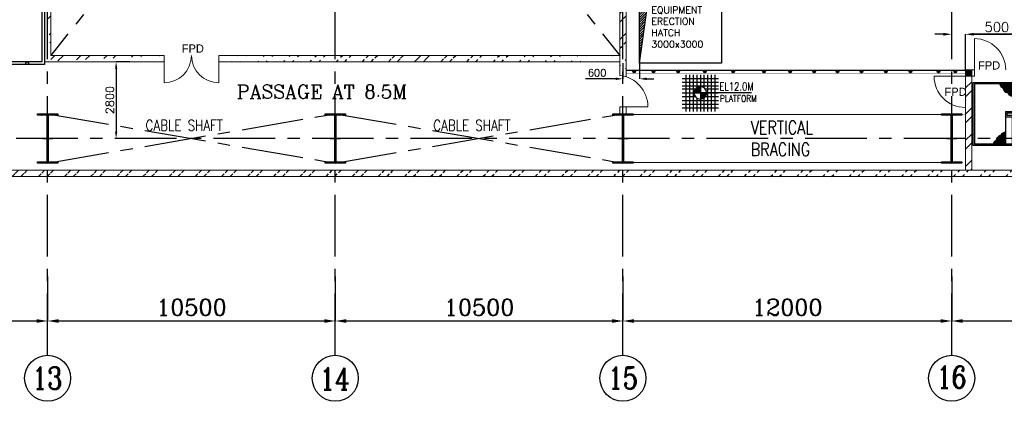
# Model space of a CAD drawing. Header units: inches. Extents: x 0 to 1544102, y -90707 to 23144100.
# Tile 49 of 181: x 161316 to 197257, y 101493 to 115416. Entities that reach past the tile are written whole.
import ezdxf

# ---------------------------------------------------------------- set-up
doc = ezdxf.new("R2010")
doc.units = ezdxf.units.IN
doc.header["$LTSCALE"] = 1800
doc.header["$MEASUREMENT"] = 0
doc.linetypes.add('CENTER', pattern=[2, 1.25, -0.25, 0.25, -0.25])
doc.linetypes.add('HIDDEN', pattern=[0.375, 0.25, -0.125])
doc.layers.get('0').update_dxf_attribs({"color": 253})
for name, color, linetype in [('BRACING', 1, 'HIDDEN'), ('CEN', 2, 'CENTER'), ('COL', 1, 'Continuous'), ('GRID', 251, 'CENTER'), ('OPENING', 40, 'Continuous'), ('STAIR', 2, 'Continuous'), ('STEEL', 231, 'Continuous')]:
    doc.layers.add(name, color=color, linetype=linetype)
for name, color, linetype, lineweight in [('DIM', 4, 'Continuous', 18), ('TEXT', 3, 'Continuous', 18), ('WALL', 6, 'Continuous', 18)]:
    doc.layers.add(name, color=color, linetype=linetype, lineweight=lineweight)
doc.styles.add('HTX11', font='O8111901')
doc.styles.add('ROMANC', font='ROMANC.SHX')
doc.styles.add('ROMANS', font='romans.shx')
doc.linetypes.add('FENCELINE1', pattern='A,0.25,-0.1,[133,ltypeshp.shx,S=0.1,R=0,X=-0.1,Y=0],-0.1,1', length=1.45)
doc.dimstyles.new('K2', dxfattribs={"dimtxt": 600, "dimasz": 400, "dimexe": 200, "dimexo": 200, "dimgap": 200, "dimtad": 1, "dimdec": 0, "dimzin": 0, "dimdsep": 46, "dimtxsty": 'ROMANC', "dimcen": 0.09, "dimclrd": 256, "dimclrt": 4, "dimadec": 0, "dimazin": 0, "dimtfac": 1, "dimtdec": 0, "dimtofl": 0, "dimtmove": 1, "dimatfit": 3, "dimfxl": 0.18, "dimtolj": 1, "dimtzin": 0, "dimarcsym": 0})
doc.dimstyles.new('STANDARD1', dxfattribs={"dimtxt": 300, "dimasz": 250, "dimexe": 0, "dimexo": 0, "dimgap": 80, "dimtad": 1, "dimdec": 0, "dimzin": 0, "dimdsep": 46, "dimtxsty": 'ROMANS', "dimcen": 0, "dimclrd": 4, "dimclre": 4, "dimclrt": 4, "dimadec": 0, "dimazin": 0, "dimtfac": 0.09, "dimtdec": 0, "dimtix": 1, "dimtofl": 0, "dimtmove": 0, "dimatfit": 3, "dimfxl": 1, "dimtolj": 1, "dimtzin": 0, "dimarcsym": 0})
doc.dimstyles.new('USER175', dxfattribs={"dimscale": 175, "dimtxt": 2, "dimasz": 1.75, "dimexe": 0, "dimexo": 0, "dimgap": 0.5, "dimtad": 1, "dimdec": 0, "dimzin": 0, "dimdsep": 46, "dimtxsty": 'ROMANS', "dimcen": 0, "dimclrd": 4, "dimclre": 4, "dimclrt": 4, "dimadec": 0, "dimazin": 0, "dimtfac": 0.09, "dimtdec": 0, "dimtix": 1, "dimtofl": 0, "dimtmove": 0, "dimatfit": 3, "dimfxl": 1, "dimtolj": 1, "dimtzin": 0, "dimarcsym": 0})
pattern_1 = [(45, (0, -2662.84), (-477.2971, 477.2971), []), (45, (318.2, -2662.84), (-477.2971, 477.2971), [])]

# ---------------------------------------------------------------- blocks, each defined once
blk = doc.blocks.new('A-ROW COLUMN')
at = {"layer": 'COL'}
h = blk.add_hatch(dxfattribs=at)
h.set_pattern_fill('ANSI31', color=256, scale=200, style=0)
h.set_pattern_definition([(45, (165226.353, 18853.894), (-17.67767, 17.67767), [])])
h.paths.add_polyline_path([(180799, 40890), (181539, 40890), (181539, 40840), (180799, 40840)])
h.paths.add_polyline_path([(181153, 42590), (181185, 42590), (181185, 40890), (181153, 40890)])
h.paths.add_polyline_path([(180799, 42640), (181539, 42640), (181539, 42590), (180799, 42590)])
blk.add_line((181169, 40840), (181169, 42640))
at = {"layer": 'CEN'}
for p, q in [((181169, 40840), (181169, 42640)), ((180977, 41740), (181360, 41740))]:
    blk.add_line(p, q, dxfattribs=at)
at = {"layer": 'COL'}
for points in [[(180799, 42640), (181539, 42640), (181539, 42590), (180799, 42590)], [(181153, 42590), (181185, 42590), (181185, 40890), (181153, 40890)], [(180799, 40890), (181539, 40890), (181539, 40840), (180799, 40840)]]:
    blk.add_lwpolyline(points, close=True, dxfattribs=at)
blk = doc.blocks.new('*D85')
at = {"layer": 'Defpoints', "color": 0, "transparency": 16777216}
for p in [(183336, 106049), (195336, 104905), (183336, 104423)]:
    blk.add_point(p, dxfattribs=at)
at = {"layer": 'DIM', "color": 0, "lineweight": -2, "transparency": 16777216}
for p, q in [((183336, 106049), (183336, 104423)), ((195336, 104905), (195336, 104423))]:
    blk.add_line(p, q, dxfattribs=at)
at = {"layer": 'DIM', "lineweight": -2, "transparency": 16777216}
blk.add_line((194936, 104423), (183736, 104423), dxfattribs=at)
at = {"layer": 'DIM', "transparency": 16777216}
for points in [[(183736, 104490), (183736, 104357), (183336, 104423)], [(194936, 104490), (194936, 104357), (195336, 104423)]]:
    blk.add_solid(points, dxfattribs=at)
at = {"layer": 'DIM', "color": 4, "transparency": 16777216, "insert": (189336, 104923), "char_height": 600, "attachment_point": 5, "style": 'ROMANC'}
blk.add_mtext('\\A1;12000', dxfattribs=at)
blk = doc.blocks.new('*D87')
at = {"layer": 'Defpoints', "color": 0, "transparency": 16777216}
for p in [(162336, 106049), (172836, 104905), (162336, 104423)]:
    blk.add_point(p, dxfattribs=at)
at = {"layer": 'DIM', "color": 0, "lineweight": -2, "transparency": 16777216}
for p, q in [((162336, 106049), (162336, 104423)), ((172836, 104905), (172836, 104423))]:
    blk.add_line(p, q, dxfattribs=at)
at = {"layer": 'DIM', "lineweight": -2, "transparency": 16777216}
blk.add_line((172436, 104423), (162736, 104423), dxfattribs=at)
at = {"layer": 'DIM', "transparency": 16777216}
for points in [[(162736, 104490), (162736, 104357), (162336, 104423)], [(172436, 104490), (172436, 104357), (172836, 104423)]]:
    blk.add_solid(points, dxfattribs=at)
at = {"layer": 'DIM', "color": 4, "transparency": 16777216, "insert": (167586, 104923), "char_height": 600, "attachment_point": 5, "style": 'ROMANC'}
blk.add_mtext('\\A1;10500', dxfattribs=at)
blk = doc.blocks.new('*D56')
at = {"layer": 'Defpoints', "color": 0, "transparency": 16777216}
for p in [(172836, 106049), (183336, 104905), (172836, 104423)]:
    blk.add_point(p, dxfattribs=at)
at = {"layer": 'DIM', "color": 0, "lineweight": -2, "transparency": 16777216}
for p, q in [((172836, 106049), (172836, 104423)), ((183336, 104905), (183336, 104423))]:
    blk.add_line(p, q, dxfattribs=at)
at = {"layer": 'DIM', "lineweight": -2, "transparency": 16777216}
blk.add_line((182936, 104423), (173236, 104423), dxfattribs=at)
at = {"layer": 'DIM', "transparency": 16777216}
for points in [[(173236, 104490), (173236, 104357), (172836, 104423)], [(182936, 104490), (182936, 104357), (183336, 104423)]]:
    blk.add_solid(points, dxfattribs=at)
at = {"layer": 'DIM', "color": 4, "transparency": 16777216, "insert": (178086, 104923), "char_height": 600, "attachment_point": 5, "style": 'ROMANC'}
blk.add_mtext('\\A1;10500', dxfattribs=at)
blk = doc.blocks.new('*D57')
at = {"layer": 'Defpoints', "color": 0, "transparency": 16777216}
for p in [(151836, 106049), (162336, 104905), (151836, 104423)]:
    blk.add_point(p, dxfattribs=at)
at = {"layer": 'DIM', "color": 0, "lineweight": -2, "transparency": 16777216}
for p, q in [((151836, 106049), (151836, 104423)), ((162336, 104905), (162336, 104423))]:
    blk.add_line(p, q, dxfattribs=at)
at = {"layer": 'DIM', "lineweight": -2, "transparency": 16777216}
blk.add_line((161936, 104423), (152236, 104423), dxfattribs=at)
at = {"layer": 'DIM', "transparency": 16777216}
for points in [[(152236, 104490), (152236, 104357), (151836, 104423)], [(161936, 104490), (161936, 104357), (162336, 104423)]]:
    blk.add_solid(points, dxfattribs=at)
at = {"layer": 'DIM', "color": 4, "transparency": 16777216, "insert": (157086, 104923), "char_height": 600, "attachment_point": 5, "style": 'ROMANC'}
blk.add_mtext('\\A1;10500', dxfattribs=at)
blk = doc.blocks.new('*D58')
at = {"layer": 'Defpoints', "color": 0, "transparency": 16777216}
for p in [(195336, 106049), (206336, 104905), (195336, 104423)]:
    blk.add_point(p, dxfattribs=at)
at = {"layer": 'DIM', "color": 0, "lineweight": -2, "transparency": 16777216}
for p, q in [((195336, 106049), (195336, 104423)), ((206336, 104905), (206336, 104423))]:
    blk.add_line(p, q, dxfattribs=at)
at = {"layer": 'DIM', "lineweight": -2, "transparency": 16777216}
blk.add_line((205936, 104423), (195736, 104423), dxfattribs=at)
at = {"layer": 'DIM', "transparency": 16777216}
for points in [[(195736, 104490), (195736, 104357), (195336, 104423)], [(205936, 104490), (205936, 104357), (206336, 104423)]]:
    blk.add_solid(points, dxfattribs=at)
at = {"layer": 'DIM', "color": 4, "transparency": 16777216, "insert": (200836, 104923), "char_height": 600, "attachment_point": 5, "style": 'ROMANC'}
blk.add_mtext('\\A1;11000', dxfattribs=at)
blk = doc.blocks.new('*D105')
at = {"layer": 'Defpoints', "color": 0, "transparency": 16777216}
for p in [(165336, 113885), (164836, 111085), (165336, 111085)]:
    blk.add_point(p, dxfattribs=at)
at = {"layer": 'DIM', "color": 4, "lineweight": -2, "transparency": 16777216}
for p, q in [((165336, 113885), (164836, 113885)), ((164836, 113635), (164836, 111335)), ((165336, 111085), (164836, 111085))]:
    blk.add_line(p, q, dxfattribs=at)
at = {"layer": 'DIM', "color": 4, "transparency": 16777216}
for points in [[(164795, 113635), (164878, 113635), (164836, 113885)], [(164795, 111335), (164878, 111335), (164836, 111085)]]:
    blk.add_solid(points, dxfattribs=at)
at = {"layer": 'DIM', "color": 4, "transparency": 16777216, "insert": (164606, 112485), "char_height": 300, "attachment_point": 5, "rotation": 90, "style": 'ROMANS'}
blk.add_mtext('\\A1;2800', dxfattribs=at)
blk = doc.blocks.new('*D223')
at = {"layer": 'Defpoints', "color": 0, "transparency": 16777216}
for p in [(183336, 113835), (183936, 113835), (183336, 113259)]:
    blk.add_point(p, dxfattribs=at)
at = {"layer": 'DIM', "color": 4, "lineweight": -2, "transparency": 16777216}
for p, q in [((183336, 113835), (183336, 113259)), ((183936, 113835), (183936, 113259)), ((183074, 113259), (181974, 113259)), ((184199, 113259), (184461, 113259))]:
    blk.add_line(p, q, dxfattribs=at)
at = {"layer": 'DIM', "color": 4, "transparency": 16777216}
for points in [[(183074, 113303), (183074, 113215), (183336, 113259)], [(184199, 113303), (184199, 113215), (183936, 113259)]]:
    blk.add_solid(points, dxfattribs=at)
at = {"layer": 'DIM', "color": 4, "transparency": 16777216, "insert": (182392, 113478), "char_height": 262.5, "attachment_point": 5, "style": 'ROMANS'}
blk.add_mtext('\\A1;600', dxfattribs=at)
blk = doc.blocks.new('*D241')
at = {"layer": 'Defpoints', "color": 0, "transparency": 16777216}
for p in [(165336, 113885), (164836, 111085), (165336, 111085)]:
    blk.add_point(p, dxfattribs=at)
at = {"layer": 'DIM', "color": 4, "lineweight": -2, "transparency": 16777216}
for p, q in [((165336, 113885), (164836, 113885)), ((164836, 113635), (164836, 111335)), ((165336, 111085), (164836, 111085))]:
    blk.add_line(p, q, dxfattribs=at)
at = {"layer": 'DIM', "color": 4, "transparency": 16777216}
for points in [[(164795, 113635), (164878, 113635), (164836, 113885)], [(164795, 111335), (164878, 111335), (164836, 111085)]]:
    blk.add_solid(points, dxfattribs=at)
at = {"layer": 'DIM', "color": 4, "transparency": 16777216, "insert": (164606, 112485), "char_height": 300, "attachment_point": 5, "rotation": 90, "style": 'ROMANS'}
blk.add_mtext('\\A1;2800', dxfattribs=at)
blk = doc.blocks.new('*D279')
at = {"layer": 'Defpoints', "color": 0, "transparency": 16777216}
for p in [(195336, 114744), (195836, 114885), (195836, 114744)]:
    blk.add_point(p, dxfattribs=at)
at = {"layer": 'DIM', "color": 4, "lineweight": -2, "transparency": 16777216}
for p, q in [((195030, 114885), (194724, 114885)), ((195336, 114744), (195336, 114885)), ((195836, 114744), (195836, 114885)), ((196142, 114885), (197524, 114885))]:
    blk.add_line(p, q, dxfattribs=at)
at = {"layer": 'DIM', "color": 4, "transparency": 16777216}
for points in [[(195030, 114937), (195030, 114834), (195336, 114885)], [(196142, 114937), (196142, 114834), (195836, 114885)]]:
    blk.add_solid(points, dxfattribs=at)
at = {"layer": 'DIM', "color": 4, "transparency": 16777216, "insert": (196986, 115148), "char_height": 350, "attachment_point": 5, "style": 'ROMANS'}
blk.add_mtext('\\A1;500', dxfattribs=at)
blk = doc.blocks.new('*D280')
at = {"layer": 'Defpoints', "color": 0, "transparency": 16777216}
for p in [(195836, 114885), (195836, 113585), (201836, 113585)]:
    blk.add_point(p, dxfattribs=at)
at = {"layer": 'DIM', "color": 4, "lineweight": -2, "transparency": 16777216}
for p, q in [((195836, 113585), (195836, 114885)), ((201530, 114885), (196142, 114885)), ((201836, 113585), (201836, 114885))]:
    blk.add_line(p, q, dxfattribs=at)
at = {"layer": 'DIM', "color": 4, "transparency": 16777216}
for points in [[(196142, 114937), (196142, 114834), (195836, 114885)], [(201530, 114937), (201530, 114834), (201836, 114885)]]:
    blk.add_solid(points, dxfattribs=at)
at = {"layer": 'DIM', "color": 4, "transparency": 16777216, "insert": (198836, 115148), "char_height": 350, "attachment_point": 5, "style": 'ROMANS'}
blk.add_mtext('\\A1;6000', dxfattribs=at)
blk = doc.blocks.new('A$C23722B17')
at = {"flags": 128}
for points in [[(-667, 524), (667, 524)], [(-667, 391), (667, 391)], [(-533, 658), (-533, -676)], [(-400, 658), (-400, -676)], [(-267, 658), (-267, -676)], [(-267, 658), (-267, -676)], [(-133, 658), (-133, 181)], [(0, 658), (0, -676)], [(0, 658), (0, -676)], [(133, 658), (133, 181)], [(133, 658), (133, 181)], [(267, 658), (267, -676)], [(400, 658), (400, -676)], [(533, 658), (533, -676)], [(-667, 258), (667, 258)], [(-667, 142), (-174, 142)], [(-667, 0), (667, 0)], [(-265, 0), (0, 0)], [(-225, 2), (0, 2)], [(-224, 25), (0, 25)], [(-220, 47), (0, 47)], [(-214, 70), (0, 70)], [(-205, 92), (0, 92)], [(-194, 115), (0, 115)], [(-178, 137), (0, 137)], [(-158, 160), (0, 160)], [(-132, 182), (0, 182)], [(-93, 205), (0, 205)], [(0, 0), (0, 264)], [(1864, 0), (0, 0)], [(0, 0), (0, -261)], [(174, 142), (667, 142)], [(-667, -133), (-181, -133)], [(-667, -276), (667, -276)], [(-133, -181), (-133, -676)], [(225, -2), (0, -2)], [(224, -25), (0, -25)], [(220, -47), (0, -47)], [(214, -70), (0, -70)], [(205, -92), (0, -92)], [(194, -115), (0, -115)], [(178, -137), (0, -137)], [(158, -160), (0, -160)], [(132, -182), (0, -182)], [(93, -205), (0, -205)], [(133, -181), (133, -676)], [(133, -181), (133, -676)], [(181, -133), (667, -133)], [(-667, -409), (667, -409)], [(-667, -542), (667, -542)]]:
    blk.add_lwpolyline(points, dxfattribs=at)
for points in [[(0, 225, 0.414246), (-225, 0)], [(225, 0, 0.414258), (0, 225)], [(0, -225, 0.414246), (225, 0)], [(-225, 0, 0.414221), (0, -225)]]:
    blk.add_lwpolyline(points, format="xyb", dxfattribs=at)
blk = doc.blocks.new('STAIR AT A-ROW')
at = {"layer": 'STAIR'}
h = blk.add_hatch(dxfattribs=at)
h.set_pattern_fill('GRATE', color=256, scale=1500, style=0)
h.set_pattern_definition([(180, (288000.703, 26108.18), (0, 46.875), []), (90, (288000.7, 26108.18), (187.5, 1e-14), [])])
h.paths.add_polyline_path([(151469, 57144, -0.269537), (151358, 57284), (151817, 57284), (151817, 56854, -0.388318), (151644, 56956, -0.326637)])
h = blk.add_hatch(dxfattribs=at)
h.set_pattern_fill('GRATE', color=256, scale=1500, style=0)
h.set_pattern_definition([(0, (18383.73, 26108.18), (0, 46.875), []), (90, (18383.73, 26108.18), (-187.5, 1e-14), [])])
h.paths.add_polyline_path([(154915, 57144, 0.269537), (155026, 57284), (154567, 57284), (154567, 56854, 0.388318), (154740, 56956, 0.326637)])
h = blk.add_hatch(dxfattribs=at)
h.set_pattern_fill('GRATE', color=256, scale=1500, style=0)
h.set_pattern_definition([(180, (287750.703, 86259.074), (0, -46.875), []), (270, (287750.7, 86259.07), (187.5, -1e-14), [])])
h.paths.add_polyline_path([(151219, 55223, 0.269537), (151108, 55084), (151567, 55084), (151567, 55513, 0.388318), (151394, 55411, 0.326637)])
h = blk.add_hatch(dxfattribs=at)
h.set_pattern_fill('GRATE', color=256, scale=1500, style=0)
h.set_pattern_definition([(0, (18133.73, 86259.074), (0, -46.875), []), (270, (18133.73, 86259.07), (-187.5, -1e-14), [])])
h.paths.add_polyline_path([(154665, 55223, -0.269537), (154776, 55084), (154317, 55084), (154317, 55513, -0.388318), (154490, 55411, -0.326637)])
for p, q in [((154567, 57284), (150427, 57284)), ((155767, 57284), (154567, 57284)), ((152798, 55084), (150427, 55084)), ((154567, 55084), (153298, 55084)), ((155767, 55084), (154567, 55084))]:
    blk.add_line(p, q, dxfattribs=at)
at = {"layer": 'STAIR', "linetype": 'FENCELINE1', "ltscale": 0.25}
for points in [[(150377, 55034), (150377, 57334), (155817, 57334), (155817, 55034), (154567, 55034), (150377, 55034)], [(152505, 56134), (151617, 56134), (151617, 56234), (154517, 56234), (154517, 56134), (153005, 56134)]]:
    blk.add_lwpolyline(points, dxfattribs=at)
at = {"layer": 'STAIR'}
for points in [[(150427, 57284), (150427, 55084)], [(151817, 57284), (151817, 56284)], [(152067, 57284), (152067, 56284)], [(152317, 57284), (152317, 56284)], [(152567, 57284), (152567, 56284)], [(152817, 57284), (152817, 56284)], [(153067, 57284), (153067, 56284)], [(153317, 57284), (153317, 56284)], [(153567, 57284), (153567, 56284)], [(153817, 57284), (153817, 56284)], [(154067, 57284), (154067, 56284)], [(154317, 57284), (154317, 56284)], [(154567, 57284), (154567, 56084)], [(155767, 57284), (155767, 55084)], [(151567, 56284), (154567, 56284)], [(151567, 56284), (151567, 55084)], [(151567, 56084), (152520, 56084)], [(151817, 55084), (151817, 56084)], [(152067, 55084), (152067, 56084)], [(152317, 55084), (152317, 56084)], [(152798, 55084), (152656, 55610), (152783, 55640), (152515, 55666), (152633, 55698), (152505, 56134)], [(153298, 55084), (153156, 55610), (153283, 55640), (153015, 55666), (153133, 55698), (153005, 56134)], [(153020, 56084), (154567, 56084)], [(153067, 55923), (153067, 56084)], [(153317, 55084), (153317, 56084)], [(153567, 55084), (153567, 56084)], [(153817, 55084), (153817, 56084)], [(154067, 55084), (154067, 56084)], [(154317, 55084), (154317, 56084)], [(152567, 55084), (152567, 55923)], [(153067, 55661), (153067, 55680)]]:
    blk.add_lwpolyline(points, dxfattribs=at)
for centre, radius, start, end in [((151534, 57309), 178, 188.3658, 248.7051), ((154851, 57309), 178, 291.2949, 351.6342), ((151685, 57170), 217, 186.839, 259.1948), ((151787, 57000), 149, 196.9982, 281.8866), ((154598, 57000), 149, 258.1134, 343.0018), ((154699, 57170), 217, 280.8052, 353.161), ((151435, 55197), 217, 100.8052, 173.161), ((151537, 55367), 149, 78.1134, 163.0018), ((154348, 55367), 149, 16.9982, 101.8866), ((154449, 55197), 217, 6.839, 79.1948), ((151284, 55058), 178, 111.2949, 171.6342), ((154601, 55058), 178, 8.3658, 68.7051)]:
    blk.add_arc(centre, radius, start, end, dxfattribs=at)
at = {"layer": 'TEXT', "style": 'ROMANC'}
for p in [(152214, 56659), (153855, 55487)]:
    blk.add_text('UP', height=200, dxfattribs=at).set_placement(p)
at = {"layer": 'DIM'}
for points in [[(153522, 56756), (152657, 56756)], [(152968, 55584), (153833, 55584)]]:
    blk.add_leader(points, dimstyle='USER175', dxfattribs=at)

msp = doc.modelspace()

# ---------------------------------------------------------------- hatches: boundary and pattern name
h = msp.add_hatch()
h.set_pattern_fill('ANSI32', color=256, scale=1800, style=0)
h.set_pattern_definition(pattern_1)
edge = h.paths.add_edge_path()
edge.add_line((162451.2, 140184.89), (162451.2, 131334.89))
edge.add_line((162221.2, 140184.89), (162221.2, 131334.89))
edge.add_line((162451.2, 130834.89), (162451.2, 125334.89))
edge.add_line((162221.2, 130834.89), (162221.2, 125334.89))
edge.add_line((162451.2, 124834.89), (162451.2, 117434.89))
edge.add_line((162221.2, 124834.89), (162221.2, 117434.89))
edge.add_line((162451.2, 116934.89), (162451.2, 114114.89))
edge.add_line((162221.2, 116934.89), (162221.2, 113884.89))
h = msp.add_hatch()
h.set_pattern_fill('ANSI32', color=256, scale=1800, style=0)
h.set_pattern_definition(pattern_1)
edge = h.paths.add_edge_path()
edge.add_line((183451.2, 116884.89), (183451.2, 113332.22))
edge.add_line((183221.2, 116884.89), (183221.2, 113381.82))
h = msp.add_hatch()
h.set_pattern_fill('ANSI32', color=256, scale=1800, style=0)
h.set_pattern_definition(pattern_1)
edge = h.paths.add_edge_path()
edge.add_line((162451.2, 114114.89), (166586.2, 114114.89))
edge.add_line((162221.2, 113884.89), (166586.2, 113884.89))
edge.add_line((162221.2, 113884.89), (162221.2, 113884.89))
edge.add_line((162451.2, 113884.89), (162451.2, 114114.89))
h = msp.add_hatch()
h.set_pattern_fill('ANSI32', color=256, scale=1800, style=0)
h.set_pattern_definition(pattern_1)
edge = h.paths.add_edge_path()
edge.add_line((168586.2, 114114.89), (183221.2, 114114.89))
edge.add_line((168586.2, 113884.89), (183221.2, 113884.89))
h = msp.add_hatch()
h.set_pattern_fill('ANSI32', color=256, scale=1800, style=0)
h.set_pattern_definition([(45, (108.2, -708.36), (-477.297, 477.297), []), (45, (426.4, -708.36), (-477.297, 477.297), [])])
h.paths.add_polyline_path([(196066.2, 111084.89), (195836.2, 111084.89), (195836.2, 109924.89), (196066.2, 109924.89)])
h.paths.add_polyline_path([(196066.2, 113355.23), (196166.2, 113355.23), (196166.2, 113585.23), (195836.2, 113585.23), (195836.2, 111084.89), (196066.2, 111084.89)])
h = msp.add_hatch(color=256)
h.dxf.hatch_style = 1
h.paths.add_polyline_path([(183792.24, 113520.23, 1), (183692.24, 113520.23, 1)])
h = msp.add_hatch(color=256)
h.dxf.hatch_style = 1
h.paths.add_polyline_path([(184504.32, 113520.23, 1), (184404.32, 113520.23, 1)])
h = msp.add_hatch(color=256)
h.dxf.hatch_style = 1
h.paths.add_polyline_path([(185405.16, 113520.23, 1), (185305.16, 113520.23, 1)])
h = msp.add_hatch(color=256)
h.dxf.hatch_style = 1
h.paths.add_polyline_path([(186376.75, 113520.23, 1), (186276.75, 113520.23, 1)])
h = msp.add_hatch(color=256)
h.dxf.hatch_style = 1
h.paths.add_polyline_path([(187408.66, 113520.23, 1), (187308.66, 113520.23, 1)])
h = msp.add_hatch(color=256)
h.dxf.hatch_style = 1
h.paths.add_polyline_path([(188535.7, 113520.23, 1), (188435.7, 113520.23, 1)])
h = msp.add_hatch(color=256)
h.dxf.hatch_style = 1
h.paths.add_polyline_path([(189487.86, 113520.23, 1), (189387.86, 113520.23, 1)])
h = msp.add_hatch(color=256)
h.dxf.hatch_style = 1
h.paths.add_polyline_path([(190362.29, 113520.23, 1), (190262.29, 113520.23, 1)])
h = msp.add_hatch(color=256)
h.dxf.hatch_style = 1
h.paths.add_polyline_path([(191217.28, 113520.23, 1), (191117.28, 113520.23, 1)])
h = msp.add_hatch(color=256)
h.dxf.hatch_style = 1
h.paths.add_polyline_path([(192091.71, 113520.23, 1), (191991.71, 113520.23, 1)])
h = msp.add_hatch(color=256)
h.dxf.hatch_style = 1
h.paths.add_polyline_path([(192985.58, 113520.23, 1), (192885.58, 113520.23, 1)])
h = msp.add_hatch(color=256)
h.dxf.hatch_style = 1
h.paths.add_polyline_path([(193879.44, 113520.23, 1), (193779.44, 113520.23, 1)])
h = msp.add_hatch(color=256)
h.dxf.hatch_style = 1
h.paths.add_polyline_path([(194909.32, 113520.23, 1), (194809.32, 113520.23, 1)])
h = msp.add_hatch(color=256)
h.dxf.hatch_style = 1
h.paths.add_polyline_path([(195518.49, 113520.23, 1), (195418.49, 113520.23, 1)])
h = msp.add_hatch()
h.set_pattern_fill('ANSI32', color=256, scale=1800, style=0)
h.set_pattern_definition(pattern_1)
edge = h.paths.add_edge_path()
edge.add_line((27096.2, 109694.89), (273076.2, 109694.89))
edge.add_line((27326.2, 109924.89), (272846.2, 109924.89))
at = {"layer": 'COL'}
h = msp.add_hatch(dxfattribs=at)
h.set_pattern_fill('ANSI31', color=1, scale=250, angle=90, style=0)
h.set_pattern_definition([(135, (351242.503, -39406.96), (-22.097087, -22.097087), [])])
h.paths.add_polyline_path([(195836.2, 113585.23), (196066.2, 113585.23), (196066.2, 113355.23), (195836.2, 113355.23)])
at = {"layer": 'OPENING'}
h = msp.add_hatch(dxfattribs=at)
h.set_pattern_fill('ANSI31', color=8, scale=500, style=0)
h.set_pattern_definition([(45, (110412.447, 55057.26), (-44.194174, 44.194174), [])])
h.paths.add_polyline_path([(186936.2, 116834.89), (183936.2, 116834.89), (183936.2, 113834.89), (184305.87, 116465.22)])

# ---------------------------------------------------------------- linework, layer by layer
msp.add_lwpolyline([(183451.2, 113570.23), (195836.2, 113570.23)])
for centre, radius in [((183742.24, 113520.23), 50), ((184454.32, 113520.23), 50), ((185355.16, 113520.23), 50), ((186326.75, 113520.23), 50), ((187358.66, 113520.23), 50), ((188485.7, 113520.23), 50), ((189437.86, 113520.23), 50), ((190312.29, 113520.23), 50), ((191167.28, 113520.23), 50), ((192041.71, 113520.23), 50), ((192935.58, 113520.23), 50), ((193829.44, 113520.23), 50), ((194859.32, 113520.23), 50), ((195468.49, 113520.23), 50), ((162336.2, 102333.78), 840.34), ((162336.2, 102333.78), 840.34), ((172836.2, 102333.78), 840.34), ((172836.2, 102333.78), 840.34), ((183336.2, 102333.78), 840.34), ((183336.2, 102333.78), 840.34), ((195336.2, 102333.78), 840.34), ((195336.2, 102333.78), 840.34)]:
    msp.add_circle(centre, radius)
at = {"layer": 'BRACING', "const_width": 40}
for points in [[(183706.2, 111959.89), (194966.2, 111959.89)], [(183706.2, 110209.89), (194966.2, 110209.89)]]:
    msp.add_lwpolyline(points, dxfattribs=at)
at = {"layer": 'CEN'}
for p, q in [((162336.2, 140184.89), (183221.2, 114114.89)), ((183336.2, 140184.89), (162451.2, 114114.89)), ((162336.2, 110184.89), (172836.2, 111984.89)), ((162336.2, 111984.89), (172836.2, 110184.89)), ((172836.2, 110184.89), (183336.2, 111984.89)), ((172836.2, 111984.89), (183336.2, 110184.89))]:
    msp.add_line(p, q, dxfattribs=at)
at = {"layer": 'GRID'}
for p, q in [((172836.2, 103174.13), (172836.2, 202006.98)), ((183336.2, 103174.13), (183336.2, 200264.46)), ((162336.2, 103174.13), (162336.2, 199876.62)), ((195336.2, 103174.13), (195336.2, 168584.89)), ((278636.2, 111084.89), (143536.2, 111084.89))]:
    msp.add_line(p, q, dxfattribs=at)
at = {"layer": 'OPENING'}
for p, q in [((162121.2, 138109.89), (162121.2, 113884.89)), ((162221.2, 138209.89), (162221.2, 113784.89)), ((162221.2, 113784.89), (152086.2, 113784.89)), ((162121.2, 113884.89), (152186.2, 113884.89))]:
    msp.add_line(p, q, dxfattribs=at)
msp.add_lwpolyline([(183936.2, 116834.89), (186936.2, 116834.89), (186936.2, 113834.89), (183936.2, 113834.89)], close=True, dxfattribs=at)
msp.add_lwpolyline([(183936.2, 113834.89), (184305.87, 116465.22), (186936.2, 116834.89)], dxfattribs=at)
msp.add_circle((161586.2, 113834.89), 50, dxfattribs=at)
at = {"layer": 'STEEL', "const_width": 15}
for points in [[(195836.2, 113470.23), (183451.2, 113470.23)], [(183336.2, 111970.23), (195836.2, 111970.23)]]:
    msp.add_lwpolyline(points, dxfattribs=at)
at = {"layer": 'WALL'}
for p, q in [((162221.2, 116934.89), (162221.2, 113884.89)), ((162451.2, 116934.89), (162451.2, 114114.89)), ((183221.2, 116884.89), (183221.2, 113381.82)), ((183451.2, 116884.89), (183451.2, 113332.22)), ((196166.2, 113355.23), (196166.2, 114726.97)), ((162451.2, 114114.89), (166586.2, 114114.89)), ((166586.2, 114114.89), (166586.2, 113114.89)), ((168586.2, 114114.89), (168586.2, 113114.89)), ((168586.2, 114114.89), (183221.2, 114114.89)), ((162221.2, 113884.89), (166586.2, 113884.89)), ((168586.2, 113884.89), (183221.2, 113884.89)), ((196166.2, 113585.23), (195836.2, 113585.23)), ((195836.2, 109924.89), (195836.2, 113585.23)), ((195836.2, 113355.23), (195836.2, 113585.23)), ((195836.2, 113585.23), (196166.2, 113585.23)), ((196066.2, 109924.89), (196066.2, 113585.23)), ((196066.2, 113355.23), (196066.2, 113585.23)), ((196166.2, 113355.23), (196066.2, 113355.23)), ((196066.2, 113355.23), (196166.2, 113355.23)), ((183221.2, 112240.08), (183221.2, 111984.89)), ((183451.2, 112240.08), (183451.2, 111984.89)), ((27096.2, 109694.89), (273076.2, 109694.89)), ((27326.2, 109924.89), (272846.2, 109924.89))]:
    msp.add_line(p, q, dxfattribs=at)
at = {"layer": 'WALL', "flags": 128}
for points in [[(197307.94, 113585.23, 0.414209), (196166.2, 114726.97)], [(183221.2, 113381.82, -0.38104526), (184247.94, 112240.08)], [(195836.2, 112213.48, -0.414209), (194694.46, 113355.23)]]:
    msp.add_lwpolyline(points, format="xyb", dxfattribs=at)
for points in [[(196066.2, 113355.23), (194694.46, 113355.23)], [(183221.2, 112240.08), (184247.94, 112240.08)]]:
    msp.add_lwpolyline(points, dxfattribs=at)
at = {"layer": 'WALL'}
for centre, start, end in [((166586.2, 114114.89), 270, 0), ((168586.2, 114114.89), 180, 270)]:
    msp.add_arc(centre, 1000, start, end, dxfattribs=at)

# ---------------------------------------------------------------- block references
at = {"layer": 'COL'}
for p in [(-18832.33, 69345.14), (-8332.33, 69345.14), (2167.67, 69345.14), (14167.67, 69345.14)]:
    msp.add_blockref('A-ROW COLUMN', p, dxfattribs=at)
at = {"layer": 'STAIR'}
msp.add_blockref('STAIR AT A-ROW', (45738.98, 55786.6), dxfattribs=at)
at = {"layer": 'STEEL'}
msp.add_blockref('A$C23722B17', (186161.49, 112746.5), dxfattribs=at)

# ---------------------------------------------------------------- texts
at = {"layer": 'STAIR', "linetype": 'Continuous', "style": 'HTX11'}
for p in [(196303.73, 113599.32), (195076.32, 112637.67)]:
    msp.add_text('FPD', height=300, dxfattribs=at).set_placement(p)
at = {"layer": 'TEXT', "linetype": 'Continuous', "style": 'HTX11'}
msp.add_text('FPD', height=300, dxfattribs=at).set_placement((167236.2, 114214.89))
at = {"layer": 'TEXT', "style": 'ROMANC'}
msp.add_text('PASSAGE AT 8.5M', height=500, dxfattribs=at).set_placement((169241.06, 112542.43))
at = {"layer": 'TEXT'}
for s, height, style, width, p in [('EL12.0M', 300, 'ROMANS', 0.75, (186853.48, 112828.85)), ('PLATFORM', 250, 'ROMANS', 0.8, (186876.4, 112417.58)), ('CABLE SHAFT', 400, 'ROMANS', 0.8, (165909.58, 111361.76)), ('CABLE SHAFT', 400, 'ROMANS', 0.8, (176409.58, 111361.76)), ('13', 800, 'ROMANC', 0.8, (161773.44, 101938.94)), ('14', 800, 'ROMANC', 0.8, (172271.1, 101917.8)), ('15', 800, 'ROMANC', 0.8, (182786.03, 101942.91)), ('16', 800, 'ROMANC', 0.8, (194784.72, 101976.89))]:
    msp.add_text(s, height=height, dxfattribs=dict(at, style=style, width=width)).set_placement(p)
at = {"layer": 'TEXT', "insert": (184374.18, 115897.81), "char_height": 250, "attachment_point": 1, "style": 'ROMANS'}
msp.add_mtext_dynamic_manual_height_columns('EQUIPMENT ERECTION HATCH\\P3000x3000', width=2106.1782, gutter_width=1, heights=[0], dxfattribs=at)
at = {"layer": 'TEXT', "insert": (188000.37, 111724.89), "char_height": 480, "width": 2515.419, "attachment_point": 1, "style": 'ROMANS'}
msp.add_mtext('{\\W0.8;VERTICAL BRACING}', dxfattribs=at)

# ---------------------------------------------------------------- dimensions: what is measured, and where the dimension line sits
at = {"layer": 'DIM'}
dim = msp.add_linear_dim(base=(195836.2, 114885.47), p1=(195336.2, 114744.48), p2=(195836.2, 114744.48), dimstyle='USER175', dxfattribs=at)
dim.commit()
dim.dimension.update_dxf_attribs({"geometry": '*D279', "text_midpoint": (196986.2, 114885.47), "dimtype": 160})
dim = msp.add_linear_dim(base=(195836.2, 114885.47), p1=(201836.2, 113585.23), p2=(195836.2, 113585.23), dimstyle='USER175', dxfattribs=at)
dim.commit()
dim.dimension.update_dxf_attribs({"geometry": '*D280', "text_midpoint": (198836.2, 115147.97)})
for picture in ['*D105', '*D241']:
    dim = msp.add_linear_dim(base=(164836.2, 111084.89), p1=(165336.2, 113884.89), p2=(165336.2, 111084.89), angle=90, dimstyle='STANDARD1', dxfattribs=at)
    dim.commit()
    dim.dimension.update_dxf_attribs({"geometry": picture, "text_midpoint": (164606.2, 112484.89)})
dim = msp.add_linear_dim(base=(183336.2, 113259.2), p1=(183936.2, 113834.89), p2=(183336.2, 113834.89), dimstyle='USER175', override={"dimtxt": 1.5, "dimasz": 1.5}, dxfattribs=at)
dim.commit()
dim.dimension.update_dxf_attribs({"geometry": '*D223', "text_midpoint": (182392.45, 113259.2), "dimtype": 160})
for base, p1, p2, picture, middle in [((151836.2, 104423.43), (162336.2, 104905.1), (151836.2, 106049), '*D57', (157086.2, 104923.43)), ((162336.2, 104423.43), (172836.2, 104905.1), (162336.2, 106049), '*D87', (167586.2, 104923.43)), ((172836.2, 104423.43), (183336.2, 104905.1), (172836.2, 106049), '*D56', (178086.2, 104923.43)), ((183336.2, 104423.43), (195336.2, 104905.1), (183336.2, 106049), '*D85', (189336.2, 104923.43)), ((195336.2, 104423.43), (206336.2, 104905.1), (195336.2, 106049), '*D58', (200836.2, 104923.43))]:
    dim = msp.add_linear_dim(base=base, p1=p1, p2=p2, angle=180, dimstyle='K2', override={"dimexe": 0, "dimexo": 0}, dxfattribs=at)
    dim.commit()
    dim.dimension.update_dxf_attribs({"geometry": picture, "text_midpoint": middle})

doc.saveas('drawing.dxf')
